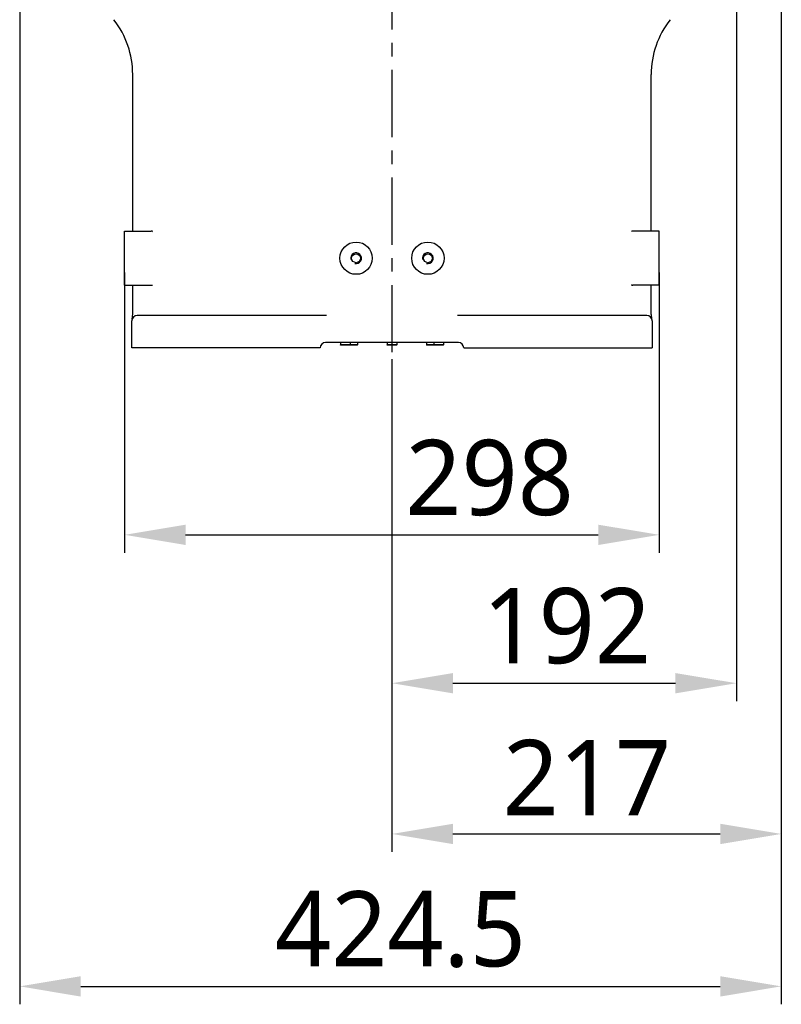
# Model space of a CAD drawing. Header units: millimetres. Extents: x 7426 to 8300, y 124 to 421.
# Tile 76 of 130: x 8084 to 8105, y 204 to 232. Entities that reach past the tile are written whole.
import ezdxf

# ---------------------------------------------------------------- set-up
doc = ezdxf.new("R2010")
doc.units = ezdxf.units.MM
doc.linetypes.add('BANKLINE1', pattern=[5.5, 4, -1.5])
doc.linetypes.add('CENTER', pattern=[0.6, 0.375, -0.075, 0.075, -0.075])
for name, color, linetype in [('00_COMPONENTS', 7, 'BANKLINE1'), ('DIM', 7, 'Continuous'), ('外形图', 7, 'Continuous')]:
    doc.layers.add(name, color=color, linetype=linetype)
doc.styles.add('微软雅黑', font='msyh.ttc')
doc.dimstyles.new('尺寸标注_1_20比例', dxfattribs={"dimtxt": 2.1, "dimasz": 1.7, "dimexe": 0.5, "dimexo": 0.4, "dimgap": 0.5, "dimtad": 1, "dimdec": 1, "dimlfac": 20, "dimdsep": 46, "dimtxsty": '微软雅黑', "dimcen": 0.09, "dimadec": 0, "dimazin": 0, "dimtp": 0.01, "dimtm": 0.01, "dimtfac": 1, "dimtdec": 1, "dimtofl": 0, "dimtmove": 0, "dimatfit": 3, "dimfxl": 1, "dimtolj": 1, "dimarcsym": 0})

# ---------------------------------------------------------------- blocks, each defined once
blk = doc.blocks.new('*D1486')
at = {"layer": '00_COMPONENTS', "color": 0, "linetype": 'ByBlock', "lineweight": -2, "ltscale": 20}
for p, q in [((8086.497, 224.568), (8086.497, 216.754)), ((8101.397, 224.568), (8101.397, 216.754)), ((8088.197, 217.254), (8099.697, 217.254))]:
    blk.add_line(p, q, dxfattribs=at)
at = {"layer": '00_COMPONENTS', "color": 0}
for points in [[(8088.197, 217.537), (8088.197, 216.97), (8086.497, 217.254)], [(8099.697, 216.97), (8099.697, 217.537), (8101.397, 217.254)]]:
    blk.add_solid(points, dxfattribs=at)
at = {"layer": 'Defpoints', "color": 0}
for p in [(8086.497, 224.968), (8101.397, 224.968), (8101.397, 217.254)]:
    blk.add_point(p, dxfattribs=at)
at = {"layer": '00_COMPONENTS', "color": 0, "insert": (8096.668, 218.839), "char_height": 2.1, "attachment_point": 5, "style": '微软雅黑'}
blk.add_mtext('\\A1;298', dxfattribs=at)
blk = doc.blocks.new('*D1517')
at = {"layer": 'Defpoints', "color": 0}
for p in [(8104.797, 248.642), (8083.572, 245.943), (8104.797, 204.664)]:
    blk.add_point(p, dxfattribs=at)
at = {"layer": 'DIM', "color": 0, "linetype": 'ByBlock', "lineweight": -2, "ltscale": 20}
for p, q in [((8104.797, 248.242), (8104.797, 204.164)), ((8083.572, 245.543), (8083.572, 204.164)), ((8085.272, 204.664), (8103.097, 204.664))]:
    blk.add_line(p, q, dxfattribs=at)
at = {"layer": 'DIM', "color": 0}
for points in [[(8085.272, 204.947), (8085.272, 204.38), (8083.572, 204.664)], [(8103.097, 204.38), (8103.097, 204.947), (8104.797, 204.664)]]:
    blk.add_solid(points, dxfattribs=at)
at = {"layer": 'DIM', "color": 0, "insert": (8094.184, 206.249), "char_height": 2.1, "attachment_point": 5, "style": '微软雅黑'}
blk.add_mtext('\\A1;\\A1;424.5', dxfattribs=at)
blk = doc.blocks.new('*D1518')
at = {"layer": 'Defpoints', "color": 0}
for p in [(8103.547, 234.943), (8093.947, 222.548), (8103.547, 213.117)]:
    blk.add_point(p, dxfattribs=at)
at = {"layer": 'DIM', "color": 0, "linetype": 'ByBlock', "lineweight": -2, "ltscale": 20}
for p, q in [((8103.547, 234.543), (8103.547, 212.617)), ((8093.947, 222.148), (8093.947, 212.617)), ((8095.647, 213.117), (8101.847, 213.117))]:
    blk.add_line(p, q, dxfattribs=at)
at = {"layer": 'DIM', "color": 0}
for points in [[(8095.647, 213.4), (8095.647, 212.834), (8093.947, 213.117)], [(8101.847, 212.834), (8101.847, 213.4), (8103.547, 213.117)]]:
    blk.add_solid(points, dxfattribs=at)
at = {"layer": 'DIM', "color": 0, "insert": (8098.818, 214.708), "char_height": 2.1, "attachment_point": 5, "style": '微软雅黑'}
blk.add_mtext('\\A1;\\A1;192', dxfattribs=at)
blk = doc.blocks.new('*D1519')
at = {"layer": 'Defpoints', "color": 0}
for p in [(8104.797, 248.642), (8093.947, 222.548), (8104.797, 208.914)]:
    blk.add_point(p, dxfattribs=at)
at = {"layer": 'DIM', "color": 0, "linetype": 'ByBlock', "lineweight": -2, "ltscale": 20}
for p, q in [((8104.797, 248.242), (8104.797, 208.414)), ((8093.947, 222.148), (8093.947, 208.414)), ((8095.647, 208.914), (8103.097, 208.914))]:
    blk.add_line(p, q, dxfattribs=at)
at = {"layer": 'DIM', "color": 0}
for points in [[(8095.647, 209.197), (8095.647, 208.631), (8093.947, 208.914)], [(8103.097, 208.631), (8103.097, 209.197), (8104.797, 208.914)]]:
    blk.add_solid(points, dxfattribs=at)
at = {"layer": 'DIM', "color": 0, "insert": (8099.381, 210.487), "char_height": 2.1, "attachment_point": 5, "style": '微软雅黑'}
blk.add_mtext('\\A1;\\A1;217', dxfattribs=at)

msp = doc.modelspace()

# ---------------------------------------------------------------- linework, layer by layer
at = {"layer": '00_COMPONENTS', "linetype": 'CENTER', "ltscale": 5}
msp.add_line((8093.9469, 281.2188), (8093.9469, 221.4993), dxfattribs=at)
at = {"layer": '外形图', "linetype": 'Continuous'}
for p, q in [((8086.7218, 225.7181), (8086.7218, 230.0866)), ((8101.172, 225.7181), (8101.172, 230.0866)), ((8086.4968, 225.7181), (8087.2309, 225.7181)), ((8086.4968, 224.2181), (8086.4968, 225.7181)), ((8101.397, 225.7181), (8100.6629, 225.7181)), ((8101.397, 224.2181), (8101.397, 225.7181)), ((8086.4968, 224.2181), (8087.2309, 224.2181)), ((8086.7218, 223.406), (8086.7218, 224.2181)), ((8101.397, 224.2181), (8100.6629, 224.2181)), ((8101.172, 223.406), (8101.172, 224.2181)), ((8086.6968, 222.468), (8086.6968, 223.218)), ((8086.7216, 223.3934), (8086.7217, 223.3981)), ((8086.7217, 223.3981), (8086.7218, 223.406)), ((8092.1208, 223.368), (8086.8468, 223.368)), ((8101.047, 223.368), (8095.773, 223.368)), ((8101.172, 223.3981), (8101.172, 223.406)), ((8101.1721, 223.3934), (8101.172, 223.3981)), ((8101.197, 223.218), (8101.197, 222.468)), ((8091.9468, 222.468), (8086.6968, 222.468)), ((8095.7969, 222.618), (8092.0968, 222.618)), ((8092.5094, 222.618), (8092.5094, 222.548)), ((8092.9844, 222.548), (8092.5094, 222.548)), ((8092.5144, 222.543), (8092.5094, 222.548)), ((8092.9794, 222.543), (8092.5144, 222.543)), ((8092.7794, 222.543), (8092.7844, 222.548)), ((8092.7844, 222.618), (8092.7844, 222.548)), ((8092.9794, 222.543), (8092.9844, 222.548)), ((8092.9844, 222.618), (8092.9844, 222.548)), ((8093.8094, 222.618), (8093.8094, 222.548)), ((8094.0844, 222.548), (8093.8094, 222.548)), ((8093.8144, 222.543), (8093.8094, 222.548)), ((8094.0794, 222.543), (8093.8144, 222.543)), ((8094.0794, 222.543), (8094.0844, 222.548)), ((8094.0844, 222.618), (8094.0844, 222.548)), ((8094.9094, 222.618), (8094.9094, 222.548)), ((8095.3844, 222.548), (8094.9094, 222.548)), ((8094.9144, 222.543), (8094.9094, 222.548)), ((8095.3794, 222.543), (8094.9144, 222.543)), ((8095.1094, 222.618), (8095.1094, 222.548)), ((8095.1144, 222.543), (8095.1094, 222.548)), ((8095.3794, 222.543), (8095.3844, 222.548)), ((8095.3844, 222.618), (8095.3844, 222.548)), ((8095.9469, 222.468), (8101.197, 222.468))]:
    msp.add_line(p, q, dxfattribs=at)
for points in [[(8087.251, 225.7062), (8087.2685, 225.7263), (8087.2603, 225.7229), (8087.2322, 225.7181)], [(8100.6615, 225.7181), (8100.634, 225.7227), (8100.6241, 225.7272)], [(8087.2323, 224.2181), (8087.2597, 224.2134), (8087.2696, 224.209)], [(8100.6427, 224.2299), (8100.6252, 224.2098), (8100.6334, 224.2132), (8100.6615, 224.2181)]]:
    msp.add_lwpolyline(points, dxfattribs=at)
for centre, radius in [((8092.9469, 224.9681), 0.45), ((8094.9469, 224.9681), 0.45), ((8092.9469, 224.9681), 0.125), ((8094.9469, 224.9681), 0.125)]:
    msp.add_circle(centre, radius, dxfattribs=at)
for centre, radius, start, end in [((8084.2217, 230.0866), 2.5, 0, 37.78433), ((8103.672, 230.0866), 2.5, 142.21567, 180), ((8092.9469, 224.9681), 0.15, 255, 195), ((8094.9469, 224.9681), 0.15, 255, 195), ((8086.8468, 223.218), 0.15, 90, 180), ((8086.1517, 223.4062), 0.5701, 344.85955, 358.71307), ((8101.047, 223.218), 0.15, 0, 90), ((8101.7421, 223.4062), 0.5701, 181.28693, 195.14045), ((8092.0968, 222.468), 0.15, 90, 180), ((8095.7969, 222.468), 0.15, 0, 90)]:
    msp.add_arc(centre, radius, start, end, dxfattribs=at)

# ---------------------------------------------------------------- dimensions: what is measured, and where the dimension line sits
at = {"layer": '00_COMPONENTS', "linetype": 'ByBlock', "ltscale": 20}
dim = msp.add_linear_dim(base=(8101.397, 217.2536), p1=(8086.4968, 224.9681), p2=(8101.397, 224.9681), dimstyle='尺寸标注_1_20比例', dxfattribs=at)
dim.commit()
dim.dimension.update_dxf_attribs({"geometry": '*D1486', "text_midpoint": (8096.6679, 217.2536), "dimtype": 160})
at = {"layer": 'DIM', "linetype": 'ByBlock', "ltscale": 20}
for base, p1, p2, text, picture, middle in [((8104.797, 204.6635), (8083.5717, 245.9428), (8104.797, 248.6424), '\\A1;424.5', '*D1517', (8094.1844, 204.6635)), ((8104.797, 208.9138), (8093.9469, 222.548), (8104.797, 248.6424), '\\A1;217', '*D1519', (8099.3809, 208.9138)), ((8103.547, 213.1169), (8093.9469, 222.548), (8103.547, 234.9432), '\\A1;192', '*D1518', (8098.8177, 213.1169))]:
    dim = msp.add_linear_dim(base=base, p1=p1, p2=p2, text=text, dimstyle='尺寸标注_1_20比例', dxfattribs=at)
    dim.commit()
    dim.dimension.update_dxf_attribs({"geometry": picture, "text_midpoint": middle, "dimtype": 160})

doc.saveas('drawing.dxf')
